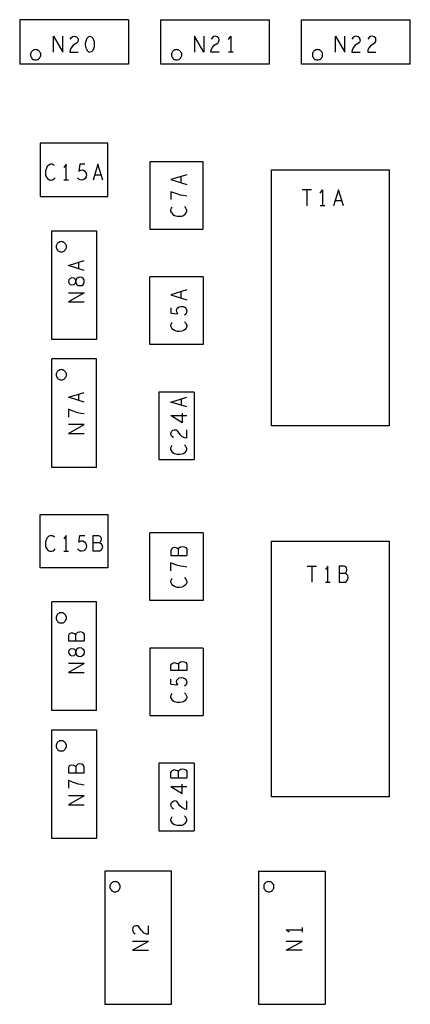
# Model space of a CAD drawing. Extents: x 23.5 to 56.5, y 21.5 to 42.5.
# Tile 6 of 12: x 38.3 to 39.9, y 32.7 to 36.5. Entities that reach past the tile are written whole.
import ezdxf

# ---------------------------------------------------------------- set-up
doc = ezdxf.new("R2010")
doc.units = 0
doc.layers.add('RVP8-TX_D_tassy_art', color=2, linetype='CONTINUOUS')

msp = doc.modelspace()

# ---------------------------------------------------------------- linework, layer by layer
at = {"layer": 'RVP8-TX_D_tassy_art'}
for points in [[(38.342, 36.517), (38.342, 36.343)], [(38.766, 36.517), (38.342, 36.517)], [(38.766, 36.517), (38.766, 36.343), (38.342, 36.343)], [(38.892, 36.343), (38.892, 36.517), (39.316, 36.517)], [(39.316, 36.517), (39.316, 36.343), (38.892, 36.343)], [(39.442, 36.343), (39.442, 36.517), (39.866, 36.517)], [(39.866, 36.343), (39.866, 36.517)], [(38.474, 36.39), (38.474, 36.452), (38.51, 36.39), (38.51, 36.452)], [(38.539, 36.441), (38.544, 36.448), (38.549, 36.451), (38.556, 36.452), (38.563, 36.45), (38.569, 36.445), (38.57, 36.438), (38.569, 36.432), (38.566, 36.427), (38.551, 36.417), (38.544, 36.409), (38.539, 36.399), (38.538, 36.39), (38.57, 36.39)], [(38.602, 36.403), (38.6, 36.411), (38.599, 36.421), (38.6, 36.43), (38.602, 36.438), (38.605, 36.445), (38.61, 36.45)], [(38.61, 36.45), (38.616, 36.452), (38.622, 36.45), (38.627, 36.445), (38.63, 36.438), (38.632, 36.43), (38.633, 36.421), (38.632, 36.411), (38.63, 36.403), (38.627, 36.397), (38.622, 36.392), (38.616, 36.39)], [(39.06, 36.452), (39.06, 36.39), (39.024, 36.452), (39.024, 36.39)], [(39.12, 36.39), (39.088, 36.39), (39.089, 36.399), (39.094, 36.409), (39.101, 36.417), (39.116, 36.427), (39.119, 36.432), (39.12, 36.438), (39.119, 36.445), (39.113, 36.45), (39.106, 36.452), (39.099, 36.451), (39.094, 36.448), (39.089, 36.441)], [(39.157, 36.439), (39.166, 36.452)], [(39.166, 36.452), (39.166, 36.39)], [(39.574, 36.39), (39.574, 36.452), (39.61, 36.39), (39.61, 36.452)], [(39.639, 36.441), (39.644, 36.448)], [(39.67, 36.438), (39.669, 36.432), (39.666, 36.427), (39.651, 36.417), (39.644, 36.409), (39.639, 36.399)], [(39.67, 36.438), (39.669, 36.445), (39.663, 36.45), (39.656, 36.452), (39.649, 36.451), (39.644, 36.448)], [(39.731, 36.445), (39.725, 36.45), (39.718, 36.452), (39.711, 36.451), (39.706, 36.448), (39.701, 36.441)], [(39.713, 36.417), (39.728, 36.427), (39.731, 36.432), (39.732, 36.438), (39.731, 36.445)], [(38.602, 36.403), (38.605, 36.397), (38.61, 36.392), (38.616, 36.39)], [(39.639, 36.399), (39.638, 36.39), (39.67, 36.39)], [(39.713, 36.417), (39.706, 36.409), (39.701, 36.399), (39.7, 36.39), (39.732, 36.39)], [(39.175, 36.39), (39.157, 36.39)], [(39.866, 36.343), (39.442, 36.343)], [(38.478, 35.947), (38.473, 35.95), (38.468, 35.952), (38.462, 35.952), (38.455, 35.949), (38.449, 35.943), (38.446, 35.937), (38.442, 35.927), (38.442, 35.918), (38.443, 35.908), (38.446, 35.902), (38.45, 35.896), (38.456, 35.892), (38.461, 35.89), (38.466, 35.89), (38.472, 35.892), (38.476, 35.895), (38.48, 35.899)], [(38.523, 35.89), (38.523, 35.952), (38.514, 35.939)], [(38.596, 35.952), (38.576, 35.952), (38.573, 35.925), (38.58, 35.929), (38.586, 35.93), (38.591, 35.929), (38.596, 35.925), (38.6, 35.92), (38.602, 35.911), (38.601, 35.903), (38.597, 35.896), (38.592, 35.892), (38.585, 35.89), (38.578, 35.891), (38.573, 35.894), (38.568, 35.899)], [(38.647, 35.952), (38.628, 35.89)], [(38.666, 35.89), (38.647, 35.952)], [(38.635, 35.911), (38.659, 35.911)], [(38.994, 35.911), (38.932, 35.892), (38.994, 35.873)], [(38.972, 35.879), (38.972, 35.904)], [(38.532, 35.89), (38.514, 35.89)], [(38.994, 35.828), (38.98, 35.83), (38.969, 35.832), (38.959, 35.835), (38.947, 35.839), (38.932, 35.845), (38.932, 35.814)], [(39.48, 35.852), (39.444, 35.852)], [(39.462, 35.852), (39.462, 35.79)], [(39.515, 35.839), (39.524, 35.852)], [(39.524, 35.852), (39.524, 35.79)], [(39.586, 35.852), (39.567, 35.79)], [(39.605, 35.79), (39.586, 35.852)], [(38.935, 35.762), (38.932, 35.769), (38.932, 35.775), (38.934, 35.78), (38.937, 35.785)], [(38.935, 35.762), (38.94, 35.756), (38.946, 35.752), (38.957, 35.749), (38.966, 35.749), (38.975, 35.75), (38.981, 35.752), (38.988, 35.757), (38.992, 35.762), (38.994, 35.768), (38.994, 35.773), (38.992, 35.778), (38.989, 35.783), (38.985, 35.787)], [(39.533, 35.79), (39.515, 35.79)], [(39.574, 35.811), (39.598, 35.811)], [(38.532, 35.556), (38.594, 35.576)], [(38.594, 35.537), (38.532, 35.556)], [(38.572, 35.569), (38.572, 35.544)], [(39.058, 35.248), (38.85, 35.248), (38.85, 35.512)], [(39.058, 35.512), (38.85, 35.512)], [(39.058, 35.512), (39.058, 35.248)], [(38.532, 35.45), (38.594, 35.45), (38.532, 35.415), (38.594, 35.415)], [(38.994, 35.461), (38.932, 35.442), (38.994, 35.423)], [(38.972, 35.429), (38.972, 35.454)], [(38.932, 35.391), (38.932, 35.371), (38.959, 35.368), (38.955, 35.375), (38.954, 35.381), (38.955, 35.386), (38.959, 35.391), (38.964, 35.395), (38.972, 35.397), (38.98, 35.396), (38.988, 35.392), (38.992, 35.387), (38.994, 35.38), (38.993, 35.373), (38.99, 35.367), (38.985, 35.363)], [(38.985, 35.337), (38.989, 35.333), (38.992, 35.328), (38.994, 35.323), (38.994, 35.318), (38.992, 35.312), (38.988, 35.307), (38.981, 35.302), (38.975, 35.3), (38.966, 35.299), (38.957, 35.299), (38.946, 35.302), (38.94, 35.306), (38.935, 35.312), (38.932, 35.319), (38.932, 35.325), (38.934, 35.33), (38.937, 35.335)], [(38.641, 35.192), (38.467, 35.192)], [(38.641, 34.768), (38.467, 34.768), (38.467, 35.192)], [(38.641, 34.768), (38.641, 35.192)], [(38.532, 35.042), (38.594, 35.061)], [(38.572, 35.054), (38.572, 35.029)], [(38.885, 35.062), (38.885, 34.798)], [(39.023, 35.062), (38.885, 35.062)], [(39.023, 35.062), (39.023, 34.798)], [(38.594, 35.022), (38.532, 35.042)], [(38.994, 35.004), (38.932, 35.023), (38.994, 35.042)], [(38.972, 35.035), (38.972, 35.01)], [(38.559, 34.985), (38.547, 34.989), (38.532, 34.995), (38.532, 34.964)], [(38.559, 34.985), (38.569, 34.982), (38.58, 34.98), (38.594, 34.978)], [(38.976, 34.942), (38.932, 34.97), (38.994, 34.97)], [(38.976, 34.98), (38.976, 34.942)], [(38.532, 34.9), (38.594, 34.935)], [(38.594, 34.935), (38.532, 34.935)], [(38.532, 34.9), (38.594, 34.9)], [(38.942, 34.884), (38.936, 34.889), (38.933, 34.894), (38.932, 34.9), (38.934, 34.908), (38.939, 34.913), (38.945, 34.915), (38.952, 34.914), (38.957, 34.911), (38.967, 34.896), (38.974, 34.889), (38.985, 34.884), (38.994, 34.883), (38.994, 34.915)], [(38.988, 34.826), (38.981, 34.821), (38.975, 34.819), (38.966, 34.818), (38.957, 34.818), (38.946, 34.821), (38.94, 34.825), (38.935, 34.831), (38.932, 34.838), (38.932, 34.844), (38.934, 34.849), (38.937, 34.854)], [(38.988, 34.826), (38.992, 34.831), (38.994, 34.837), (38.994, 34.842), (38.992, 34.847), (38.989, 34.852), (38.985, 34.856)], [(38.885, 34.798), (39.023, 34.798)], [(39.058, 34.248), (38.85, 34.248), (38.85, 34.512)], [(39.058, 34.512), (38.85, 34.512)], [(39.058, 34.512), (39.058, 34.248)], [(38.462, 34.502), (38.455, 34.499), (38.449, 34.493), (38.446, 34.487), (38.442, 34.477), (38.442, 34.468), (38.443, 34.458), (38.446, 34.452), (38.45, 34.446), (38.456, 34.442), (38.461, 34.44), (38.466, 34.44), (38.472, 34.442), (38.476, 34.445), (38.48, 34.449)], [(38.462, 34.502), (38.468, 34.502), (38.473, 34.5), (38.478, 34.497)], [(38.523, 34.44), (38.523, 34.502), (38.514, 34.489)], [(38.591, 34.479), (38.596, 34.475), (38.6, 34.47), (38.602, 34.461), (38.601, 34.453), (38.597, 34.446), (38.592, 34.442), (38.585, 34.44), (38.578, 34.441), (38.573, 34.444), (38.568, 34.449)], [(38.573, 34.475), (38.576, 34.502), (38.596, 34.502)], [(38.591, 34.479), (38.586, 34.48), (38.58, 34.479), (38.573, 34.475)], [(38.629, 34.44), (38.629, 34.502), (38.65, 34.502), (38.655, 34.499), (38.658, 34.495), (38.66, 34.488), (38.658, 34.481), (38.656, 34.476), (38.653, 34.473), (38.629, 34.473)], [(38.653, 34.473), (38.658, 34.471), (38.663, 34.465), (38.665, 34.457), (38.663, 34.45), (38.66, 34.444), (38.655, 34.44), (38.629, 34.44)], [(38.514, 34.44), (38.532, 34.44)], [(38.945, 34.455), (38.939, 34.453), (38.935, 34.45), (38.932, 34.445), (38.932, 34.424)], [(38.961, 34.424), (38.961, 34.448), (38.958, 34.451), (38.953, 34.453), (38.945, 34.455)], [(38.961, 34.448), (38.963, 34.453), (38.969, 34.458), (38.976, 34.459), (38.984, 34.458), (38.99, 34.455), (38.994, 34.449), (38.994, 34.424)], [(38.932, 34.424), (38.994, 34.424)], [(38.932, 34.364), (38.932, 34.395)], [(38.994, 34.378), (38.98, 34.38), (38.969, 34.382), (38.959, 34.385), (38.947, 34.389), (38.932, 34.395)], [(39.464, 34.382), (39.5, 34.382)], [(39.482, 34.382), (39.482, 34.32)], [(39.544, 34.32), (39.544, 34.382), (39.535, 34.369)], [(39.588, 34.382), (39.588, 34.32), (39.614, 34.32)], [(39.612, 34.353), (39.615, 34.356), (39.617, 34.361), (39.619, 34.368), (39.617, 34.375), (39.614, 34.379), (39.609, 34.382), (39.588, 34.382)], [(38.957, 34.299), (38.946, 34.302), (38.94, 34.306), (38.935, 34.312), (38.932, 34.319), (38.932, 34.325), (38.934, 34.33), (38.937, 34.335)], [(38.985, 34.337), (38.989, 34.333), (38.992, 34.328), (38.994, 34.323), (38.994, 34.318), (38.992, 34.312), (38.988, 34.307), (38.981, 34.302), (38.975, 34.3), (38.966, 34.299), (38.957, 34.299)], [(39.535, 34.32), (39.553, 34.32)], [(39.614, 34.32), (39.619, 34.324), (39.622, 34.33), (39.624, 34.337), (39.622, 34.345), (39.617, 34.351), (39.612, 34.353), (39.588, 34.353)], [(38.641, 34.242), (38.467, 34.242)], [(38.641, 33.818), (38.467, 33.818), (38.467, 34.242)], [(38.641, 33.818), (38.641, 34.242)], [(38.561, 34.114), (38.563, 34.119), (38.569, 34.124), (38.576, 34.125)], [(38.584, 34.124), (38.576, 34.125)], [(38.584, 34.124), (38.59, 34.121), (38.594, 34.115), (38.594, 34.09)], [(38.539, 34.119), (38.535, 34.116), (38.532, 34.111), (38.532, 34.09), (38.594, 34.09)], [(38.561, 34.09), (38.561, 34.114), (38.558, 34.117), (38.553, 34.119), (38.545, 34.121), (38.539, 34.119)], [(38.57, 34.061), (38.564, 34.056), (38.561, 34.049), (38.559, 34.054), (38.554, 34.058), (38.546, 34.059), (38.539, 34.057), (38.534, 34.052), (38.532, 34.046), (38.534, 34.04), (38.539, 34.034), (38.546, 34.032), (38.554, 34.033), (38.559, 34.037), (38.561, 34.042), (38.564, 34.035), (38.57, 34.03), (38.577, 34.029), (38.585, 34.03)], [(38.585, 34.061), (38.577, 34.063), (38.57, 34.061)], [(38.585, 34.061), (38.59, 34.057), (38.593, 34.051), (38.594, 34.046), (38.593, 34.04), (38.59, 34.034), (38.585, 34.03)], [(38.85, 34.062), (38.85, 33.798)], [(39.058, 34.062), (38.85, 34.062)], [(39.058, 34.062), (39.058, 33.798)], [(38.961, 33.998), (38.963, 34.003), (38.969, 34.008), (38.976, 34.009), (38.984, 34.008), (38.99, 34.005), (38.994, 33.999), (38.994, 33.974)], [(38.594, 34.001), (38.532, 33.966)], [(38.594, 34.001), (38.532, 34.001)], [(38.994, 33.974), (38.932, 33.974), (38.932, 33.995), (38.935, 34), (38.939, 34.003), (38.945, 34.005), (38.953, 34.003), (38.958, 34.001), (38.961, 33.998), (38.961, 33.974)], [(38.532, 33.966), (38.594, 33.966)], [(38.932, 33.921), (38.959, 33.918), (38.955, 33.925), (38.954, 33.931), (38.955, 33.936), (38.959, 33.941), (38.964, 33.945), (38.972, 33.947), (38.98, 33.946), (38.988, 33.942), (38.992, 33.937), (38.994, 33.93), (38.993, 33.923), (38.99, 33.917), (38.985, 33.913)], [(38.932, 33.921), (38.932, 33.941)], [(38.988, 33.857), (38.981, 33.852), (38.975, 33.85), (38.966, 33.849), (38.957, 33.849), (38.946, 33.852), (38.94, 33.856), (38.935, 33.862), (38.932, 33.869), (38.932, 33.875), (38.934, 33.88), (38.937, 33.885)], [(38.985, 33.887), (38.989, 33.883), (38.992, 33.878), (38.994, 33.873), (38.994, 33.868), (38.992, 33.862), (38.988, 33.857)], [(38.85, 33.798), (39.058, 33.798)], [(38.561, 33.598), (38.561, 33.574)], [(38.885, 33.612), (38.885, 33.348)], [(39.023, 33.612), (38.885, 33.612)], [(38.961, 33.555), (38.961, 33.579), (38.958, 33.582), (38.953, 33.584), (38.945, 33.586), (38.939, 33.584), (38.935, 33.581)], [(38.961, 33.579), (38.963, 33.584), (38.969, 33.589), (38.976, 33.59), (38.984, 33.589), (38.99, 33.586), (38.994, 33.58), (38.994, 33.555)], [(39.023, 33.612), (39.023, 33.348)], [(38.932, 33.555), (38.932, 33.576), (38.935, 33.581)], [(38.932, 33.555), (38.994, 33.555)], [(38.547, 33.539), (38.532, 33.545), (38.532, 33.514)], [(38.547, 33.539), (38.559, 33.535), (38.569, 33.532), (38.58, 33.53), (38.594, 33.528)], [(38.976, 33.492), (38.932, 33.52)], [(38.994, 33.52), (38.932, 33.52)], [(38.976, 33.492), (38.976, 33.53)], [(38.594, 33.485), (38.532, 33.45), (38.594, 33.45)], [(38.594, 33.485), (38.532, 33.485)], [(38.936, 33.439), (38.933, 33.444), (38.932, 33.45), (38.934, 33.458), (38.939, 33.463), (38.945, 33.465)], [(38.936, 33.439), (38.942, 33.434)], [(38.985, 33.434), (38.974, 33.439), (38.967, 33.446), (38.957, 33.461), (38.952, 33.464), (38.945, 33.465)], [(38.985, 33.434), (38.994, 33.433), (38.994, 33.465)], [(38.94, 33.375), (38.935, 33.381), (38.932, 33.388), (38.932, 33.394), (38.934, 33.399), (38.937, 33.404)], [(38.988, 33.376), (38.992, 33.381), (38.994, 33.387), (38.994, 33.392), (38.992, 33.397), (38.989, 33.402), (38.985, 33.406)], [(38.988, 33.376), (38.981, 33.371), (38.975, 33.369), (38.966, 33.368), (38.957, 33.368), (38.946, 33.371), (38.94, 33.375)], [(38.885, 33.348), (39.023, 33.348)], [(39.274, 33.19), (39.274, 32.67), (39.534, 32.67)], [(39.274, 33.19), (39.534, 33.19)], [(39.534, 33.19), (39.534, 32.67)], [(38.789, 32.975), (38.784, 32.97), (38.782, 32.962), (38.783, 32.956), (38.786, 32.951), (38.792, 32.946)], [(38.817, 32.958), (38.807, 32.973), (38.802, 32.976), (38.795, 32.977), (38.789, 32.975)], [(38.817, 32.958), (38.824, 32.951), (38.835, 32.946), (38.844, 32.945), (38.844, 32.977)], [(39.444, 32.97), (39.444, 32.952)], [(39.394, 32.952), (39.382, 32.961), (39.444, 32.961)], [(38.844, 32.916), (38.782, 32.881), (38.844, 32.881)], [(38.844, 32.916), (38.782, 32.916)], [(39.444, 32.881), (39.382, 32.881), (39.444, 32.916), (39.382, 32.916)]]:
    msp.add_lwpolyline(points, dxfattribs=at)
for points in [[(38.424, 36.38), (38.424, 36.383), (38.423, 36.387), (38.421, 36.39), (38.419, 36.393), (38.417, 36.395), (38.414, 36.397), (38.411, 36.399), (38.407, 36.399), (38.404, 36.4), (38.4, 36.399), (38.397, 36.399), (38.394, 36.397), (38.391, 36.395), (38.389, 36.393), (38.387, 36.39), (38.385, 36.387), (38.384, 36.383), (38.384, 36.38), (38.384, 36.376), (38.385, 36.373), (38.387, 36.37), (38.389, 36.367), (38.391, 36.364), (38.394, 36.362), (38.397, 36.361), (38.4, 36.36), (38.404, 36.36), (38.407, 36.36), (38.411, 36.361), (38.414, 36.362), (38.417, 36.364), (38.419, 36.367), (38.421, 36.37), (38.423, 36.373), (38.424, 36.376), (38.424, 36.38)], [(38.974, 36.38), (38.974, 36.383), (38.973, 36.387), (38.971, 36.39), (38.969, 36.393), (38.967, 36.395), (38.964, 36.397), (38.961, 36.399), (38.957, 36.399), (38.954, 36.4), (38.95, 36.399), (38.947, 36.399), (38.944, 36.397), (38.941, 36.395), (38.939, 36.393), (38.937, 36.39), (38.935, 36.387), (38.934, 36.383), (38.934, 36.38), (38.934, 36.376), (38.935, 36.373), (38.937, 36.37), (38.939, 36.367), (38.941, 36.364), (38.944, 36.362), (38.947, 36.361), (38.95, 36.36), (38.954, 36.36), (38.957, 36.36), (38.961, 36.361), (38.964, 36.362), (38.967, 36.364), (38.969, 36.367), (38.971, 36.37), (38.973, 36.373), (38.974, 36.376), (38.974, 36.38)], [(39.524, 36.38), (39.524, 36.383), (39.523, 36.387), (39.521, 36.39), (39.519, 36.393), (39.517, 36.395), (39.514, 36.397), (39.511, 36.399), (39.507, 36.399), (39.504, 36.4), (39.5, 36.399), (39.497, 36.399), (39.494, 36.397), (39.491, 36.395), (39.489, 36.393), (39.487, 36.39), (39.485, 36.387), (39.484, 36.383), (39.484, 36.38), (39.484, 36.376), (39.485, 36.373), (39.487, 36.37), (39.489, 36.367), (39.491, 36.364), (39.494, 36.362), (39.497, 36.361), (39.5, 36.36), (39.504, 36.36), (39.507, 36.36), (39.511, 36.361), (39.514, 36.362), (39.517, 36.364), (39.519, 36.367), (39.521, 36.37), (39.523, 36.373), (39.524, 36.376), (39.524, 36.38)], [(38.686, 36.034), (38.422, 36.034), (38.422, 35.826), (38.686, 35.826), (38.686, 36.034)], [(38.85, 35.698), (39.058, 35.698), (39.058, 35.962), (38.85, 35.962), (38.85, 35.698)], [(39.324, 34.93), (39.324, 35.93), (39.784, 35.93), (39.784, 34.93), (39.324, 34.93), (39.324, 34.93)], [(38.467, 35.692), (38.641, 35.692), (38.641, 35.268), (38.467, 35.268), (38.467, 35.692)], [(38.524, 35.63), (38.524, 35.633), (38.523, 35.637), (38.521, 35.64), (38.519, 35.643), (38.517, 35.645), (38.514, 35.647), (38.511, 35.649), (38.507, 35.649), (38.504, 35.65), (38.5, 35.649), (38.497, 35.649), (38.494, 35.647), (38.491, 35.645), (38.489, 35.643), (38.487, 35.64), (38.485, 35.637), (38.484, 35.633), (38.484, 35.63), (38.484, 35.626), (38.485, 35.623), (38.487, 35.62), (38.489, 35.617), (38.491, 35.614), (38.494, 35.612), (38.497, 35.611), (38.5, 35.61), (38.504, 35.61), (38.507, 35.61), (38.511, 35.611), (38.514, 35.612), (38.517, 35.614), (38.519, 35.617), (38.521, 35.62), (38.523, 35.623), (38.524, 35.626), (38.524, 35.63)], [(38.546, 35.508), (38.539, 35.506), (38.534, 35.501), (38.532, 35.494), (38.534, 35.488), (38.539, 35.483), (38.546, 35.481), (38.554, 35.482), (38.559, 35.486), (38.561, 35.491), (38.564, 35.484), (38.57, 35.479), (38.577, 35.478), (38.585, 35.479), (38.59, 35.483), (38.593, 35.489), (38.594, 35.494), (38.593, 35.5), (38.59, 35.506), (38.585, 35.51), (38.577, 35.511), (38.57, 35.51), (38.564, 35.505), (38.561, 35.498), (38.559, 35.503), (38.554, 35.507), (38.546, 35.508)], [(38.561, 35.498), (38.561, 35.491), (38.561, 35.498)], [(38.524, 35.13), (38.524, 35.133), (38.523, 35.137), (38.521, 35.14), (38.519, 35.143), (38.517, 35.145), (38.514, 35.147), (38.511, 35.149), (38.507, 35.149), (38.504, 35.15), (38.5, 35.149), (38.497, 35.149), (38.494, 35.147), (38.491, 35.145), (38.489, 35.143), (38.487, 35.14), (38.485, 35.137), (38.484, 35.133), (38.484, 35.13), (38.484, 35.126), (38.485, 35.123), (38.487, 35.12), (38.489, 35.117), (38.491, 35.114), (38.494, 35.112), (38.497, 35.111), (38.5, 35.11), (38.504, 35.11), (38.507, 35.11), (38.511, 35.111), (38.514, 35.112), (38.517, 35.114), (38.519, 35.117), (38.521, 35.12), (38.523, 35.123), (38.524, 35.126), (38.524, 35.13)], [(38.422, 34.584), (38.686, 34.584), (38.686, 34.376), (38.422, 34.376), (38.422, 34.584)], [(39.324, 33.48), (39.324, 34.48), (39.784, 34.48), (39.784, 33.48), (39.324, 33.48)], [(38.524, 34.18), (38.524, 34.183), (38.523, 34.187), (38.521, 34.19), (38.519, 34.193), (38.517, 34.195), (38.514, 34.197), (38.511, 34.199), (38.507, 34.199), (38.504, 34.2), (38.5, 34.199), (38.497, 34.199), (38.494, 34.197), (38.491, 34.195), (38.489, 34.193), (38.487, 34.19), (38.485, 34.187), (38.484, 34.183), (38.484, 34.18), (38.484, 34.176), (38.485, 34.173), (38.487, 34.17), (38.489, 34.167), (38.491, 34.164), (38.494, 34.162), (38.497, 34.161), (38.5, 34.16), (38.504, 34.16), (38.507, 34.16), (38.511, 34.161), (38.514, 34.162), (38.517, 34.164), (38.519, 34.167), (38.521, 34.17), (38.523, 34.173), (38.524, 34.176), (38.524, 34.18)], [(38.561, 34.042), (38.561, 34.049), (38.561, 34.042)], [(38.467, 33.742), (38.641, 33.742), (38.641, 33.318), (38.467, 33.318), (38.467, 33.742)], [(38.524, 33.68), (38.524, 33.683), (38.523, 33.687), (38.521, 33.69), (38.519, 33.693), (38.517, 33.695), (38.514, 33.697), (38.511, 33.699), (38.507, 33.699), (38.504, 33.7), (38.5, 33.699), (38.497, 33.699), (38.494, 33.697), (38.491, 33.695), (38.489, 33.693), (38.487, 33.69), (38.485, 33.687), (38.484, 33.683), (38.484, 33.68), (38.484, 33.676), (38.485, 33.673), (38.487, 33.67), (38.489, 33.667), (38.491, 33.664), (38.494, 33.662), (38.497, 33.661), (38.5, 33.66), (38.504, 33.66), (38.507, 33.66), (38.511, 33.661), (38.514, 33.662), (38.517, 33.664), (38.519, 33.667), (38.521, 33.67), (38.523, 33.673), (38.524, 33.676), (38.524, 33.68)], [(38.545, 33.605), (38.539, 33.603), (38.535, 33.6), (38.532, 33.595), (38.532, 33.574), (38.594, 33.574), (38.594, 33.599), (38.59, 33.605), (38.584, 33.608), (38.576, 33.609), (38.569, 33.608), (38.563, 33.603), (38.561, 33.598), (38.558, 33.601), (38.553, 33.603), (38.545, 33.605)], [(38.674, 33.19), (38.674, 32.67), (38.934, 32.67), (38.934, 33.19), (38.674, 33.19)], [(38.734, 33.13), (38.734, 33.133), (38.733, 33.137), (38.731, 33.14), (38.729, 33.143), (38.727, 33.145), (38.724, 33.147), (38.721, 33.149), (38.717, 33.149), (38.714, 33.15), (38.71, 33.149), (38.707, 33.149), (38.704, 33.147), (38.701, 33.145), (38.699, 33.143), (38.697, 33.14), (38.695, 33.137), (38.694, 33.133), (38.694, 33.13), (38.694, 33.126), (38.695, 33.123), (38.697, 33.12), (38.699, 33.117), (38.701, 33.114), (38.704, 33.112), (38.707, 33.111), (38.71, 33.11), (38.714, 33.11), (38.717, 33.11), (38.721, 33.111), (38.724, 33.112), (38.727, 33.114), (38.729, 33.117), (38.731, 33.12), (38.733, 33.123), (38.734, 33.126), (38.734, 33.13)], [(39.334, 33.13), (39.334, 33.133), (39.333, 33.137), (39.331, 33.14), (39.329, 33.143), (39.327, 33.145), (39.324, 33.147), (39.321, 33.149), (39.317, 33.149), (39.314, 33.15), (39.31, 33.149), (39.307, 33.149), (39.304, 33.147), (39.301, 33.145), (39.299, 33.143), (39.297, 33.14), (39.295, 33.137), (39.294, 33.133), (39.294, 33.13), (39.294, 33.126), (39.295, 33.123), (39.297, 33.12), (39.299, 33.117), (39.301, 33.114), (39.304, 33.112), (39.307, 33.111), (39.31, 33.11), (39.314, 33.11), (39.317, 33.11), (39.321, 33.111), (39.324, 33.112), (39.327, 33.114), (39.329, 33.117), (39.331, 33.12), (39.333, 33.123), (39.334, 33.126), (39.334, 33.13)]]:
    msp.add_lwpolyline(points, close=True, dxfattribs=at)

doc.saveas('drawing.dxf')
